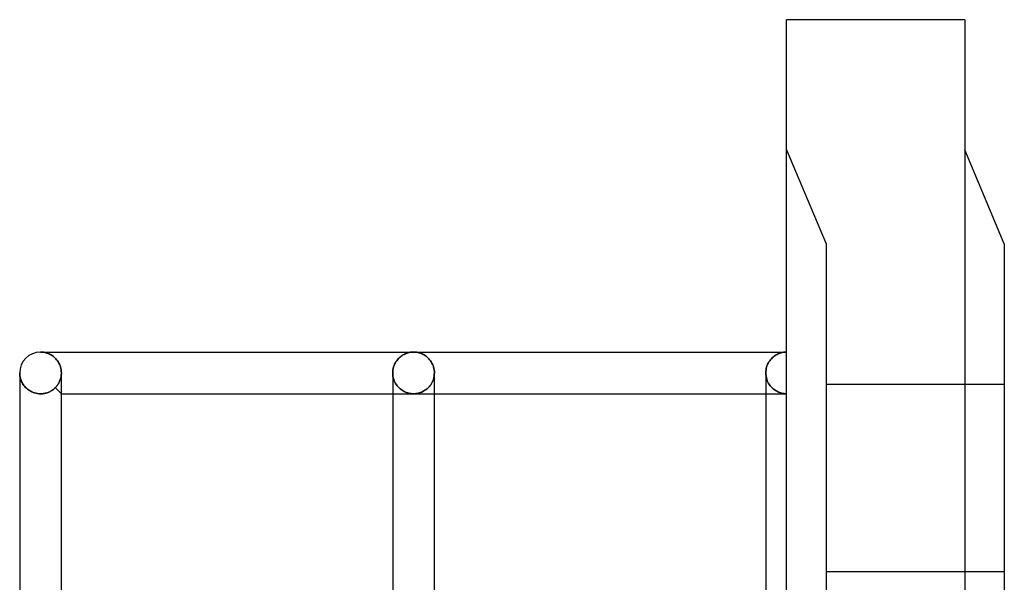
# Model space of a CAD drawing. Header units: millimetres. Extents: x -76 to 31, y -133 to 133.
# Tile 7 of 7: x -37 to 10, y 106 to 133. Entities that reach past the tile are written whole.
import ezdxf

# ---------------------------------------------------------------- set-up
doc = ezdxf.new("R2010")
doc.units = ezdxf.units.MM
doc.layers.add('HIDDEN', color=7, linetype='Continuous')
doc.layers.add('THICK', color=7, linetype='Continuous')

msp = doc.modelspace()

# ---------------------------------------------------------------- linework, layer by layer
at = {"layer": 'HIDDEN'}
for p, q in [((0, 133), (0, 133)), ((8.55, 133), (8.55, 133)), ((0, 126.75), (1.9, 122.25)), ((0, 126.75), (1.9, 122.25)), ((1.9, 122.25), (1.9, 99.75)), ((-35.763, 117.049), (-35.815, 117.05)), ((-35.711, 117.045), (-35.763, 117.049)), ((-35.659, 117.038), (-35.711, 117.045)), ((-35.608, 117.028), (-35.659, 117.038)), ((-35.556, 117.016), (-35.608, 117.028)), ((-35.505, 117), (-35.556, 117.016)), ((-35.455, 116.982), (-35.505, 117)), ((-35.405, 116.961), (-35.455, 116.982)), ((-35.356, 116.937), (-35.405, 116.961)), ((-35.307, 116.91), (-35.356, 116.937)), ((-35.259, 116.88), (-35.307, 116.91)), ((-35.213, 116.847), (-35.259, 116.88)), ((-35.168, 116.811), (-35.213, 116.847)), ((-35.124, 116.771), (-35.168, 116.811)), ((-35.082, 116.728), (-35.124, 116.771)), ((-18.598, 116.771), (-18.64, 116.729)), ((-18.554, 116.811), (-18.598, 116.771)), ((-18.509, 116.847), (-18.554, 116.811)), ((-18.462, 116.881), (-18.509, 116.847)), ((-18.415, 116.911), (-18.462, 116.881)), ((-18.366, 116.938), (-18.415, 116.911)), ((-18.317, 116.962), (-18.366, 116.938)), ((-18.267, 116.982), (-18.317, 116.962)), ((-18.217, 117.001), (-18.267, 116.982)), ((-18.166, 117.016), (-18.217, 117.001)), ((-18.115, 117.028), (-18.166, 117.016)), ((-18.063, 117.038), (-18.115, 117.028)), ((-18.011, 117.045), (-18.063, 117.038)), ((-17.959, 117.049), (-18.011, 117.045)), ((-17.907, 117.05), (-17.959, 117.049)), ((-17.856, 117.049), (-17.907, 117.05)), ((-17.804, 117.045), (-17.856, 117.049)), ((-17.752, 117.038), (-17.804, 117.045)), ((-17.7, 117.028), (-17.752, 117.038)), ((-17.649, 117.016), (-17.7, 117.028)), ((-17.598, 117.001), (-17.649, 117.016)), ((-17.548, 116.982), (-17.598, 117.001)), ((-17.498, 116.962), (-17.548, 116.982)), ((-17.449, 116.938), (-17.498, 116.962)), ((-17.4, 116.911), (-17.449, 116.938)), ((-17.353, 116.881), (-17.4, 116.911)), ((-17.306, 116.847), (-17.353, 116.881)), ((-17.261, 116.811), (-17.306, 116.847)), ((-17.217, 116.771), (-17.261, 116.811)), ((-17.175, 116.729), (-17.217, 116.771)), ((-0.733, 116.728), (-0.691, 116.771)), ((-0.691, 116.771), (-0.647, 116.811)), ((-0.647, 116.811), (-0.602, 116.847)), ((-0.602, 116.847), (-0.556, 116.88)), ((-0.556, 116.88), (-0.508, 116.91)), ((-0.508, 116.91), (-0.459, 116.937)), ((-0.459, 116.937), (-0.41, 116.961)), ((-0.41, 116.961), (-0.36, 116.982)), ((-0.36, 116.982), (-0.31, 117)), ((-0.31, 117), (-0.259, 117.016)), ((-0.259, 117.016), (-0.207, 117.028)), ((-0.207, 117.028), (-0.156, 117.038)), ((-0.156, 117.038), (-0.104, 117.045)), ((-0.104, 117.045), (-0.052, 117.049)), ((-0.052, 117.049), (0, 117.05)), ((-35.042, 116.681), (-35.082, 116.728)), ((-35.003, 116.631), (-35.042, 116.681)), ((-34.968, 116.578), (-35.003, 116.631)), ((-34.935, 116.521), (-34.968, 116.578)), ((-34.905, 116.462), (-34.935, 116.521)), ((-34.879, 116.399), (-34.905, 116.462)), ((-34.857, 116.333), (-34.879, 116.399)), ((-34.839, 116.264), (-34.857, 116.333)), ((-18.865, 116.334), (-18.883, 116.265)), ((-18.843, 116.4), (-18.865, 116.334)), ((-18.817, 116.463), (-18.843, 116.4)), ((-18.787, 116.523), (-18.817, 116.463)), ((-18.754, 116.579), (-18.787, 116.523)), ((-18.718, 116.632), (-18.754, 116.579)), ((-18.68, 116.682), (-18.718, 116.632)), ((-18.64, 116.729), (-18.68, 116.682)), ((-17.135, 116.682), (-17.175, 116.729)), ((-17.097, 116.632), (-17.135, 116.682)), ((-17.061, 116.579), (-17.097, 116.632)), ((-17.028, 116.523), (-17.061, 116.579)), ((-16.998, 116.463), (-17.028, 116.523)), ((-16.972, 116.4), (-16.998, 116.463)), ((-16.95, 116.334), (-16.972, 116.4)), ((-16.932, 116.265), (-16.95, 116.334)), ((-0.976, 116.264), (-0.958, 116.333)), ((-0.958, 116.333), (-0.936, 116.399)), ((-0.936, 116.399), (-0.91, 116.462)), ((-0.91, 116.462), (-0.88, 116.521)), ((-0.88, 116.521), (-0.847, 116.578)), ((-0.847, 116.578), (-0.812, 116.631)), ((-0.812, 116.631), (-0.773, 116.681)), ((-0.773, 116.681), (-0.733, 116.728)), ((-36.815, 116.05), (-36.814, 115.998)), ((-36.814, 115.998), (-36.815, 116.05)), ((-36.815, 116.05), (-36.815, 115.91)), ((-36.814, 115.998), (-36.81, 115.946)), ((-36.81, 115.946), (-36.814, 115.998)), ((-36.81, 115.946), (-36.803, 115.894)), ((-36.803, 115.894), (-36.81, 115.946)), ((-36.803, 115.894), (-36.793, 115.842)), ((-36.793, 115.842), (-36.803, 115.894)), ((-36.793, 115.842), (-36.781, 115.79)), ((-36.781, 115.79), (-36.793, 115.842)), ((-34.842, 115.816), (-34.853, 115.771)), ((-34.853, 115.771), (-34.842, 115.816)), ((-34.832, 115.86), (-34.842, 115.816)), ((-34.842, 115.816), (-34.832, 115.86)), ((-34.826, 116.194), (-34.839, 116.264)), ((-34.825, 115.906), (-34.832, 115.86)), ((-34.832, 115.86), (-34.825, 115.906)), ((-34.818, 116.123), (-34.826, 116.194)), ((-34.819, 115.952), (-34.825, 115.906)), ((-34.825, 115.906), (-34.819, 115.952)), ((-34.816, 115.999), (-34.819, 115.952)), ((-34.819, 115.952), (-34.816, 115.999)), ((-34.815, 116.05), (-34.818, 116.123)), ((-34.815, 116.046), (-34.816, 115.999)), ((-34.816, 115.999), (-34.815, 116.046)), ((-34.815, 116.049), (-34.815, 116.05)), ((-34.815, 116.048), (-34.815, 116.049)), ((-34.815, 116.049), (-34.815, 116.049)), ((-34.815, 116.047), (-34.815, 116.048)), ((-34.815, 116.046), (-34.815, 116.047)), ((-34.815, 116.046), (-34.815, 116.046)), ((-18.905, 116.123), (-18.908, 116.05)), ((-18.908, 116.05), (-18.908, 116.049)), ((-18.908, 116.049), (-18.908, 116.049)), ((-18.908, 116.049), (-18.908, 116.048)), ((-18.908, 116.048), (-18.908, 116.047)), ((-18.908, 116.047), (-18.908, 116.046)), ((-18.908, 116.046), (-18.908, 116.046)), ((-18.908, 116.046), (-18.904, 115.967)), ((-18.904, 115.967), (-18.908, 116.046)), ((-18.896, 116.195), (-18.905, 116.123)), ((-18.904, 115.967), (-18.895, 115.889)), ((-18.895, 115.889), (-18.904, 115.967)), ((-18.883, 116.265), (-18.896, 116.195)), ((-18.895, 115.889), (-18.88, 115.813)), ((-18.88, 115.813), (-18.895, 115.889)), ((-18.88, 115.813), (-18.859, 115.74)), ((-18.859, 115.74), (-18.88, 115.813)), ((-16.956, 115.74), (-16.935, 115.813)), ((-16.935, 115.813), (-16.956, 115.74)), ((-16.935, 115.813), (-16.92, 115.889)), ((-16.92, 115.889), (-16.935, 115.813)), ((-16.919, 116.195), (-16.932, 116.265)), ((-16.92, 115.889), (-16.911, 115.967)), ((-16.911, 115.967), (-16.92, 115.889)), ((-16.91, 116.123), (-16.919, 116.195)), ((-16.911, 115.967), (-16.908, 116.046)), ((-16.908, 116.046), (-16.911, 115.967)), ((-16.908, 116.05), (-16.91, 116.123)), ((-16.908, 116.049), (-16.908, 116.05)), ((-16.908, 116.048), (-16.908, 116.049)), ((-16.908, 116.049), (-16.908, 116.049)), ((-16.908, 116.047), (-16.908, 116.048)), ((-16.908, 116.046), (-16.908, 116.047)), ((-16.908, 116.046), (-16.908, 116.046)), ((-1, 116.05), (-0.997, 116.123)), ((-1, 116.049), (-1, 116.05)), ((-1, 116.048), (-1, 116.049)), ((-1, 116.049), (-1, 116.049)), ((-1, 116.047), (-1, 116.048)), ((-1, 116.046), (-1, 116.047)), ((-1, 116.046), (-0.997, 115.967)), ((-0.997, 115.967), (-1, 116.046)), ((-1, 116.046), (-1, 116.046)), ((-0.997, 116.123), (-0.989, 116.194)), ((-0.997, 115.967), (-0.988, 115.89)), ((-0.988, 115.89), (-0.997, 115.967)), ((-0.989, 116.194), (-0.976, 116.264)), ((-0.988, 115.89), (-0.973, 115.814)), ((-0.973, 115.814), (-0.988, 115.89)), ((-0.973, 115.814), (-0.952, 115.741)), ((-0.952, 115.741), (-0.973, 115.814)), ((-36.781, 115.79), (-36.765, 115.739)), ((-36.765, 115.739), (-36.781, 115.79)), ((-36.765, 115.739), (-36.747, 115.688)), ((-36.747, 115.688), (-36.765, 115.739)), ((-36.747, 115.688), (-36.726, 115.638)), ((-36.726, 115.638), (-36.747, 115.688)), ((-36.726, 115.638), (-36.703, 115.588)), ((-36.703, 115.588), (-36.726, 115.638)), ((-36.703, 115.588), (-36.676, 115.54)), ((-36.676, 115.54), (-36.703, 115.588)), ((-36.676, 115.54), (-36.646, 115.492)), ((-36.646, 115.492), (-36.676, 115.54)), ((-36.646, 115.492), (-36.612, 115.445)), ((-36.612, 115.445), (-36.646, 115.492)), ((-36.612, 115.445), (-36.576, 115.4)), ((-36.576, 115.4), (-36.612, 115.445)), ((-36.576, 115.4), (-36.536, 115.355)), ((-36.536, 115.355), (-36.576, 115.4)), ((-36.536, 115.355), (-36.493, 115.313)), ((-36.493, 115.313), (-36.536, 115.355)), ((-35.137, 115.313), (-35.107, 115.342)), ((-35.107, 115.342), (-35.137, 115.313)), ((-35.08, 115.37), (-35.107, 115.342)), ((-35.107, 115.342), (-35.08, 115.37)), ((-35.107, 115.342), (-34.815, 115.05)), ((-35.053, 115.399), (-35.08, 115.37)), ((-35.08, 115.37), (-35.053, 115.399)), ((-35.028, 115.43), (-35.053, 115.399)), ((-35.053, 115.399), (-35.028, 115.43)), ((-35.004, 115.463), (-35.028, 115.43)), ((-35.028, 115.43), (-35.004, 115.463)), ((-34.98, 115.497), (-35.004, 115.463)), ((-35.004, 115.463), (-34.98, 115.497)), ((-34.958, 115.532), (-34.98, 115.497)), ((-34.98, 115.497), (-34.958, 115.532)), ((-34.937, 115.568), (-34.958, 115.532)), ((-34.958, 115.532), (-34.937, 115.568)), ((-34.917, 115.606), (-34.937, 115.568)), ((-34.937, 115.568), (-34.917, 115.606)), ((-34.899, 115.646), (-34.917, 115.606)), ((-34.917, 115.606), (-34.899, 115.646)), ((-34.882, 115.686), (-34.899, 115.646)), ((-34.899, 115.646), (-34.882, 115.686)), ((-34.867, 115.728), (-34.882, 115.686)), ((-34.882, 115.686), (-34.867, 115.728)), ((-34.853, 115.771), (-34.867, 115.728)), ((-34.867, 115.728), (-34.853, 115.771)), ((-18.859, 115.74), (-18.834, 115.67)), ((-18.834, 115.67), (-18.859, 115.74)), ((-18.834, 115.67), (-18.804, 115.603)), ((-18.804, 115.603), (-18.834, 115.67)), ((-18.804, 115.603), (-18.77, 115.541)), ((-18.77, 115.541), (-18.804, 115.603)), ((-18.77, 115.541), (-18.732, 115.482)), ((-18.732, 115.482), (-18.77, 115.541)), ((-18.732, 115.482), (-18.692, 115.427)), ((-18.692, 115.427), (-18.732, 115.482)), ((-18.692, 115.427), (-18.649, 115.376)), ((-18.649, 115.376), (-18.692, 115.427)), ((-18.649, 115.376), (-18.603, 115.33)), ((-18.603, 115.33), (-18.649, 115.376)), ((-18.603, 115.33), (-18.556, 115.287)), ((-18.556, 115.287), (-18.603, 115.33)), ((-17.259, 115.287), (-17.212, 115.33)), ((-17.212, 115.33), (-17.259, 115.287)), ((-17.212, 115.33), (-17.166, 115.376)), ((-17.166, 115.376), (-17.212, 115.33)), ((-17.166, 115.376), (-17.123, 115.427)), ((-17.123, 115.427), (-17.166, 115.376)), ((-17.123, 115.427), (-17.083, 115.482)), ((-17.083, 115.482), (-17.123, 115.427)), ((-17.083, 115.482), (-17.045, 115.541)), ((-17.045, 115.541), (-17.083, 115.482)), ((-17.045, 115.541), (-17.011, 115.603)), ((-17.011, 115.603), (-17.045, 115.541)), ((-17.011, 115.603), (-16.981, 115.67)), ((-16.981, 115.67), (-17.011, 115.603)), ((-16.981, 115.67), (-16.956, 115.74)), ((-16.956, 115.74), (-16.981, 115.67)), ((-0.952, 115.741), (-0.927, 115.671)), ((-0.927, 115.671), (-0.952, 115.741)), ((-0.927, 115.671), (-0.897, 115.604)), ((-0.897, 115.604), (-0.927, 115.671)), ((-0.897, 115.604), (-0.863, 115.542)), ((-0.863, 115.542), (-0.897, 115.604)), ((-0.863, 115.542), (-0.826, 115.483)), ((-0.826, 115.483), (-0.863, 115.542)), ((-0.826, 115.483), (-0.785, 115.428)), ((-0.785, 115.428), (-0.826, 115.483)), ((-0.785, 115.428), (-0.742, 115.377)), ((-0.742, 115.377), (-0.785, 115.428)), ((-0.742, 115.377), (-0.696, 115.33)), ((-0.696, 115.33), (-0.742, 115.377)), ((-0.696, 115.33), (-0.649, 115.287)), ((-0.649, 115.287), (-0.696, 115.33)), ((10.45, 115.5), (1.9, 115.5)), ((10.45, 115.5), (1.9, 115.5)), ((-36.493, 115.313), (-36.447, 115.272)), ((-36.447, 115.272), (-36.493, 115.313)), ((-36.447, 115.272), (-36.397, 115.234)), ((-36.397, 115.234), (-36.447, 115.272)), ((-36.397, 115.234), (-36.344, 115.198)), ((-36.344, 115.198), (-36.397, 115.234)), ((-36.344, 115.198), (-36.287, 115.165)), ((-36.287, 115.165), (-36.344, 115.198)), ((-36.287, 115.165), (-36.227, 115.135)), ((-36.227, 115.135), (-36.287, 115.165)), ((-36.227, 115.135), (-36.164, 115.109)), ((-36.164, 115.109), (-36.227, 115.135)), ((-36.164, 115.109), (-36.098, 115.087)), ((-36.098, 115.087), (-36.164, 115.109)), ((-36.098, 115.087), (-36.03, 115.069)), ((-36.03, 115.069), (-36.098, 115.087)), ((-36.03, 115.069), (-35.96, 115.056)), ((-35.96, 115.056), (-36.03, 115.069)), ((-35.96, 115.056), (-35.888, 115.048)), ((-35.888, 115.048), (-35.96, 115.056)), ((-35.888, 115.048), (-35.815, 115.046)), ((-35.815, 115.046), (-35.888, 115.048)), ((-35.815, 115.046), (-35.768, 115.047)), ((-35.768, 115.047), (-35.815, 115.046)), ((-35.768, 115.047), (-35.722, 115.05)), ((-35.722, 115.05), (-35.768, 115.047)), ((-35.722, 115.05), (-35.676, 115.055)), ((-35.676, 115.055), (-35.722, 115.05)), ((-35.676, 115.055), (-35.63, 115.063)), ((-35.63, 115.063), (-35.676, 115.055)), ((-35.63, 115.063), (-35.586, 115.073)), ((-35.586, 115.073), (-35.63, 115.063)), ((-35.586, 115.073), (-35.541, 115.084)), ((-35.541, 115.084), (-35.586, 115.073)), ((-35.541, 115.084), (-35.498, 115.098)), ((-35.498, 115.098), (-35.541, 115.084)), ((-35.498, 115.098), (-35.456, 115.113)), ((-35.456, 115.113), (-35.498, 115.098)), ((-35.456, 115.113), (-35.416, 115.129)), ((-35.416, 115.129), (-35.456, 115.113)), ((-35.416, 115.129), (-35.376, 115.148)), ((-35.376, 115.148), (-35.416, 115.129)), ((-35.376, 115.148), (-35.338, 115.167)), ((-35.338, 115.167), (-35.376, 115.148)), ((-35.338, 115.167), (-35.302, 115.189)), ((-35.302, 115.189), (-35.338, 115.167)), ((-35.302, 115.189), (-35.267, 115.211)), ((-35.267, 115.211), (-35.302, 115.189)), ((-35.267, 115.211), (-35.232, 115.234)), ((-35.232, 115.234), (-35.267, 115.211)), ((-35.232, 115.234), (-35.199, 115.259)), ((-35.199, 115.259), (-35.232, 115.234)), ((-35.199, 115.259), (-35.167, 115.286)), ((-35.167, 115.286), (-35.199, 115.259)), ((-35.167, 115.286), (-35.137, 115.313)), ((-35.137, 115.313), (-35.167, 115.286)), ((-18.908, 115.05), (-17.907, 115.05)), ((-18.556, 115.287), (-18.507, 115.248)), ((-18.507, 115.248), (-18.556, 115.287)), ((-18.507, 115.248), (-18.456, 115.213)), ((-18.456, 115.213), (-18.507, 115.248)), ((-18.456, 115.213), (-18.404, 115.181)), ((-18.404, 115.181), (-18.456, 115.213)), ((-18.404, 115.181), (-18.351, 115.153)), ((-18.351, 115.153), (-18.404, 115.181)), ((-18.351, 115.153), (-18.298, 115.129)), ((-18.298, 115.129), (-18.351, 115.153)), ((-18.298, 115.129), (-18.243, 115.108)), ((-18.243, 115.108), (-18.298, 115.129)), ((-18.243, 115.108), (-18.188, 115.09)), ((-18.188, 115.09), (-18.243, 115.108)), ((-18.188, 115.09), (-18.133, 115.075)), ((-18.133, 115.075), (-18.188, 115.09)), ((-18.133, 115.075), (-18.077, 115.064)), ((-18.077, 115.064), (-18.133, 115.075)), ((-18.077, 115.064), (-18.02, 115.056)), ((-18.02, 115.056), (-18.077, 115.064)), ((-18.02, 115.056), (-17.964, 115.052)), ((-17.964, 115.052), (-18.02, 115.056)), ((-17.964, 115.052), (-17.907, 115.05)), ((-17.907, 115.05), (-17.964, 115.052)), ((-17.907, 115.05), (-17.851, 115.052)), ((-17.851, 115.052), (-17.907, 115.05)), ((-17.907, 115.05), (-16.908, 115.05)), ((-17.851, 115.052), (-17.795, 115.056)), ((-17.795, 115.056), (-17.851, 115.052)), ((-17.795, 115.056), (-17.738, 115.064)), ((-17.738, 115.064), (-17.795, 115.056)), ((-17.738, 115.064), (-17.682, 115.075)), ((-17.682, 115.075), (-17.738, 115.064)), ((-17.682, 115.075), (-17.627, 115.09)), ((-17.627, 115.09), (-17.682, 115.075)), ((-17.627, 115.09), (-17.572, 115.108)), ((-17.572, 115.108), (-17.627, 115.09)), ((-17.572, 115.108), (-17.517, 115.129)), ((-17.517, 115.129), (-17.572, 115.108)), ((-17.517, 115.129), (-17.464, 115.153)), ((-17.464, 115.153), (-17.517, 115.129)), ((-17.464, 115.153), (-17.411, 115.181)), ((-17.411, 115.181), (-17.464, 115.153)), ((-17.411, 115.181), (-17.359, 115.213)), ((-17.359, 115.213), (-17.411, 115.181)), ((-17.359, 115.213), (-17.308, 115.248)), ((-17.308, 115.248), (-17.359, 115.213)), ((-17.308, 115.248), (-17.259, 115.287)), ((-17.259, 115.287), (-17.308, 115.248)), ((-1, 115.05), (0, 115.05)), ((-0.649, 115.287), (-0.6, 115.248)), ((-0.6, 115.248), (-0.649, 115.287)), ((-0.6, 115.248), (-0.549, 115.213)), ((-0.549, 115.213), (-0.6, 115.248)), ((-0.549, 115.213), (-0.497, 115.181)), ((-0.497, 115.181), (-0.549, 115.213)), ((-0.497, 115.181), (-0.444, 115.153)), ((-0.444, 115.153), (-0.497, 115.181)), ((-0.444, 115.153), (-0.391, 115.129)), ((-0.391, 115.129), (-0.444, 115.153)), ((-0.391, 115.129), (-0.336, 115.108)), ((-0.336, 115.108), (-0.391, 115.129)), ((-0.336, 115.108), (-0.281, 115.09)), ((-0.281, 115.09), (-0.336, 115.108)), ((-0.281, 115.09), (-0.225, 115.075)), ((-0.225, 115.075), (-0.281, 115.09)), ((-0.225, 115.075), (-0.169, 115.064)), ((-0.169, 115.064), (-0.225, 115.075)), ((-0.169, 115.064), (-0.113, 115.056)), ((-0.113, 115.056), (-0.169, 115.064)), ((-0.113, 115.056), (-0.057, 115.052)), ((-0.057, 115.052), (-0.113, 115.056)), ((-0.057, 115.052), (0, 115.05)), ((0, 115.05), (-0.057, 115.052)), ((0, 0), (0, 115.05)), ((10.45, 106.5), (1.9, 106.5)), ((10.45, 106.5), (1.9, 106.5))]:
    msp.add_line(p, q, dxfattribs=at)
at = {"layer": 'THICK'}
for p, q in [((0, -133), (0, 133)), ((8.55, 133), (0, 133)), ((8.55, 133), (8.55, -133)), ((10.45, 122.25), (8.55, 126.75)), ((10.45, 122.25), (10.45, 99.75)), ((-35.815, 117.05), (-35.763, 117.049)), ((-35.815, 117.05), (-17.907, 117.05)), ((-35.763, 117.049), (-35.711, 117.045)), ((-35.711, 117.045), (-35.659, 117.038)), ((-35.659, 117.038), (-35.608, 117.028)), ((-35.608, 117.028), (-35.556, 117.016)), ((-35.556, 117.016), (-35.505, 117)), ((-35.505, 117), (-35.455, 116.982)), ((-35.455, 116.982), (-35.405, 116.961)), ((-35.405, 116.961), (-35.356, 116.937)), ((-35.356, 116.937), (-35.307, 116.91)), ((-35.307, 116.91), (-35.259, 116.88)), ((-35.259, 116.88), (-35.213, 116.847)), ((-35.213, 116.847), (-35.168, 116.811)), ((-35.168, 116.811), (-35.124, 116.771)), ((-35.124, 116.771), (-35.082, 116.728)), ((-18.64, 116.729), (-18.598, 116.771)), ((-18.598, 116.771), (-18.554, 116.811)), ((-18.554, 116.811), (-18.509, 116.847)), ((-18.509, 116.847), (-18.462, 116.881)), ((-18.462, 116.881), (-18.415, 116.911)), ((-18.415, 116.911), (-18.366, 116.938)), ((-18.366, 116.938), (-18.317, 116.962)), ((-18.317, 116.962), (-18.267, 116.982)), ((-18.267, 116.982), (-18.217, 117.001)), ((-18.217, 117.001), (-18.166, 117.016)), ((-18.166, 117.016), (-18.115, 117.028)), ((-18.115, 117.028), (-18.063, 117.038)), ((-18.063, 117.038), (-18.011, 117.045)), ((-18.011, 117.045), (-17.959, 117.049)), ((-17.959, 117.049), (-17.907, 117.05)), ((-17.907, 117.05), (-17.856, 117.049)), ((-17.907, 117.05), (0, 117.05)), ((-17.856, 117.049), (-17.804, 117.045)), ((-17.804, 117.045), (-17.752, 117.038)), ((-17.752, 117.038), (-17.7, 117.028)), ((-17.7, 117.028), (-17.649, 117.016)), ((-17.649, 117.016), (-17.598, 117.001)), ((-17.598, 117.001), (-17.548, 116.982)), ((-17.548, 116.982), (-17.498, 116.962)), ((-17.498, 116.962), (-17.449, 116.938)), ((-17.449, 116.938), (-17.4, 116.911)), ((-17.4, 116.911), (-17.353, 116.881)), ((-17.353, 116.881), (-17.306, 116.847)), ((-17.306, 116.847), (-17.261, 116.811)), ((-17.261, 116.811), (-17.217, 116.771)), ((-17.217, 116.771), (-17.175, 116.729)), ((-0.691, 116.771), (-0.733, 116.728)), ((-0.647, 116.811), (-0.691, 116.771)), ((-0.602, 116.847), (-0.647, 116.811)), ((-0.556, 116.88), (-0.602, 116.847)), ((-0.508, 116.91), (-0.556, 116.88)), ((-0.459, 116.937), (-0.508, 116.91)), ((-0.41, 116.961), (-0.459, 116.937)), ((-0.36, 116.982), (-0.41, 116.961)), ((-0.31, 117), (-0.36, 116.982)), ((-0.259, 117.016), (-0.31, 117)), ((-0.207, 117.028), (-0.259, 117.016)), ((-0.156, 117.038), (-0.207, 117.028)), ((-0.104, 117.045), (-0.156, 117.038)), ((-0.052, 117.049), (-0.104, 117.045)), ((0, 117.05), (-0.052, 117.049)), ((-35.082, 116.728), (-35.042, 116.681)), ((-35.042, 116.681), (-35.003, 116.631)), ((-35.003, 116.631), (-34.968, 116.578)), ((-34.968, 116.578), (-34.935, 116.521)), ((-34.935, 116.521), (-34.905, 116.462)), ((-34.905, 116.462), (-34.879, 116.399)), ((-34.879, 116.399), (-34.857, 116.333)), ((-34.857, 116.333), (-34.839, 116.264)), ((-18.883, 116.265), (-18.865, 116.334)), ((-18.865, 116.334), (-18.843, 116.4)), ((-18.843, 116.4), (-18.817, 116.463)), ((-18.817, 116.463), (-18.787, 116.523)), ((-18.787, 116.523), (-18.754, 116.579)), ((-18.754, 116.579), (-18.718, 116.632)), ((-18.718, 116.632), (-18.68, 116.682)), ((-18.68, 116.682), (-18.64, 116.729)), ((-17.175, 116.729), (-17.135, 116.682)), ((-17.135, 116.682), (-17.097, 116.632)), ((-17.097, 116.632), (-17.061, 116.579)), ((-17.061, 116.579), (-17.028, 116.523)), ((-17.028, 116.523), (-16.998, 116.463)), ((-16.998, 116.463), (-16.972, 116.4)), ((-16.972, 116.4), (-16.95, 116.334)), ((-16.95, 116.334), (-16.932, 116.265)), ((-0.958, 116.333), (-0.976, 116.264)), ((-0.936, 116.399), (-0.958, 116.333)), ((-0.91, 116.462), (-0.936, 116.399)), ((-0.88, 116.521), (-0.91, 116.462)), ((-0.847, 116.578), (-0.88, 116.521)), ((-0.812, 116.631), (-0.847, 116.578)), ((-0.773, 116.681), (-0.812, 116.631)), ((-0.733, 116.728), (-0.773, 116.681)), ((-36.815, 116.05), (-36.815, 0)), ((-36.815, 116.05), (-36.815, 115.91)), ((-34.839, 116.264), (-34.826, 116.194)), ((-34.826, 116.194), (-34.818, 116.123)), ((-34.818, 116.123), (-34.815, 116.05)), ((-34.815, 116.05), (-34.815, 116.049)), ((-34.815, 116.049), (-34.815, 116.049)), ((-34.815, 116.049), (-34.815, 116.048)), ((-34.815, 116.048), (-34.815, 116.047)), ((-34.815, 116.047), (-34.815, 116.046)), ((-34.815, 116.046), (-34.815, 116.046)), ((-34.815, 1), (-34.815, 116.046)), ((-18.908, 116.046), (-18.908, 1)), ((-18.908, 116.05), (-18.905, 116.123)), ((-18.908, 116.049), (-18.908, 116.05)), ((-18.908, 116.048), (-18.908, 116.049)), ((-18.908, 116.049), (-18.908, 116.049)), ((-18.908, 116.047), (-18.908, 116.048)), ((-18.908, 116.046), (-18.908, 116.047)), ((-18.908, 116.046), (-18.908, 116.046)), ((-18.905, 116.123), (-18.896, 116.195)), ((-18.896, 116.195), (-18.883, 116.265)), ((-16.932, 116.265), (-16.919, 116.195)), ((-16.919, 116.195), (-16.91, 116.123)), ((-16.91, 116.123), (-16.908, 116.05)), ((-16.908, 116.05), (-16.908, 116.049)), ((-16.908, 116.049), (-16.908, 116.049)), ((-16.908, 116.049), (-16.908, 116.048)), ((-16.908, 116.048), (-16.908, 116.047)), ((-16.908, 116.047), (-16.908, 116.046)), ((-16.908, 1), (-16.908, 116.046)), ((-16.908, 116.046), (-16.908, 116.046)), ((-0.997, 116.123), (-1, 116.05)), ((-1, 116.05), (-1, 116.049)), ((-1, 116.049), (-1, 116.049)), ((-1, 116.049), (-1, 116.048)), ((-1, 116.048), (-1, 116.047)), ((-1, 116.047), (-1, 116.046)), ((-1, 116.046), (-1, 116.046)), ((-1, 116.046), (-1, 1)), ((-0.989, 116.194), (-0.997, 116.123)), ((-0.976, 116.264), (-0.989, 116.194)), ((-34.815, 115.05), (-18.908, 115.05)), ((-16.908, 115.05), (-1, 115.05))]:
    msp.add_line(p, q, dxfattribs=at)
msp.add_arc((-35.815, 116.05), 1, 89.9999, 179.9998, dxfattribs=at)

doc.saveas('drawing.dxf')
